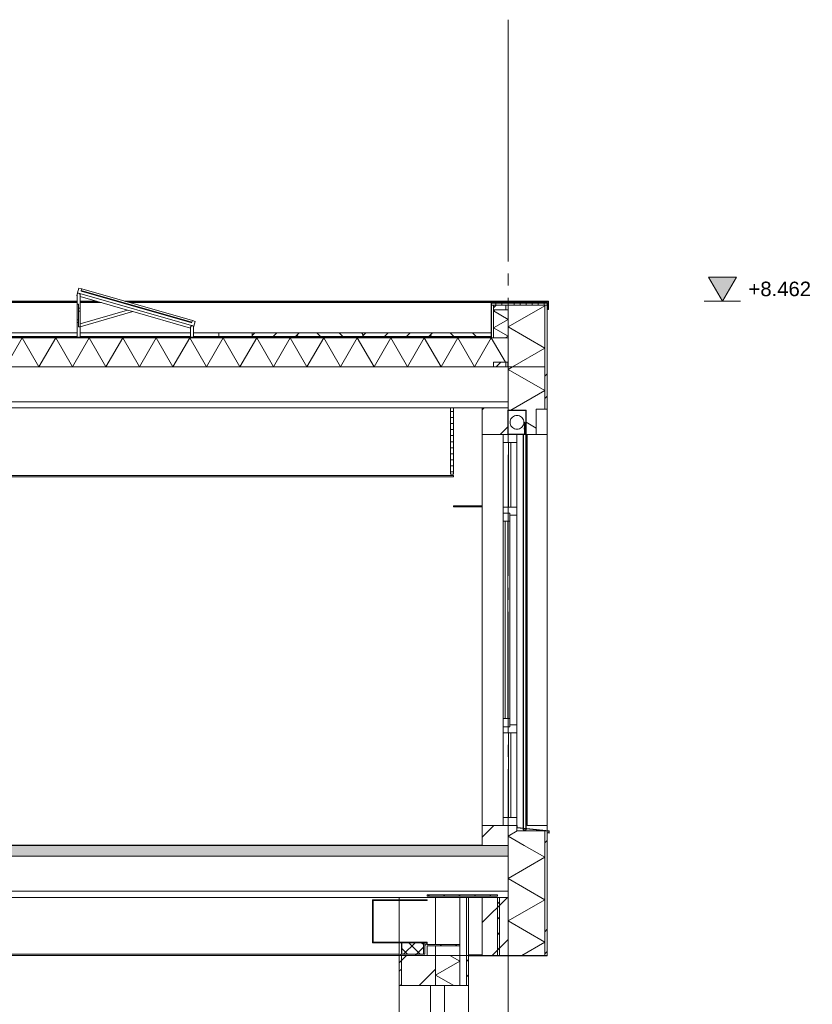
# Model space of a CAD drawing. Header units: millimetres. Extents: x 10 to 831, y -9 to 584.
# Tile 38 of 40: x 555 to 621, y 177 to 258. Entities that reach past the tile are written whole.
import ezdxf
from ezdxf.xclip import XClip

# ---------------------------------------------------------------- set-up
doc = ezdxf.new("R2010")
doc.units = ezdxf.units.MM
doc.header["$MEASUREMENT"] = 0
doc.header["$XCLIPFRAME"] = 0
doc.linetypes.add('B0204', pattern=[13, 10, -1, 1, -1])
for name, color, linetype in [('21 Buitenwanden', 7, 'Continuous'), ('21 Buitenwanden Doorsnede-arcering', 7, 'Continuous'), ('21 Buitenwanden Laagscheidingslijnen', 7, 'Continuous'), ('23 Vloeren', 7, 'Continuous'), ('23 Vloeren Doorsnede-arcering', 7, 'Continuous'), ('23 Vloeren Laagscheidingslijnen', 7, 'Continuous'), ('27 Daken', 7, 'Continuous'), ('27 Daken Doorsnede-arcering', 7, 'Continuous'), ('27 Daken Laagscheidingslijnen', 7, 'Continuous'), ('43 Vloerafwerking', 7, 'Continuous'), ('45 Plafondafwerking', 7, 'Continuous'), ('45 Plafondafwerking Doorsnede-arcering', 7, 'Continuous'), ('45 Plafondafwerking Laagscheidingslijnen', 7, 'Continuous'), ('57 Luchtbehandeling', 7, 'Continuous'), ('57 Luchtbehandeling Doorsnede-arcering', 7, 'Continuous'), ('57 Luchtbehandeling Laagscheidingslijnen', 7, 'Continuous'), ('74 Sanitair', 7, 'Continuous'), ('A Stramien', 7, 'Continuous'), ('Maatvoering 1_ 50_100', 7, 'Continuous'), ('Maatvoering 1_ 50_100 2D arcering', 7, 'Continuous')]:
    doc.layers.add(name, color=color, linetype=linetype)
doc.styles.add('GENERATED_STYLE_1', font='txt')
pattern_1 = [(45, (595.6161, 150.2724), (-1.76777, 1.76777), [])]
pattern_2 = [(45, (595.616, 150.2724), (-4.5962, 4.5962), []), (45, (594.697, 151.1916), (-4.5962, 4.5962), [])]
pattern_3 = [(90, (595.61614, 150.27237), (-0.5, 0), [])]
pattern_4 = [(45, (595.6161, 150.2724), (-0.636396, 0.636396), [])]
pattern_5 = [(45, (595.6161, 150.2724), (-1.59099, 1.59099), []), (45, (595.0858, 150.8027), (-1.59099, 1.59099), [])]

# ---------------------------------------------------------------- blocks, each defined once
blk = doc.blocks.new('*X26')
at = {"layer": '21 Buitenwanden Doorsnede-arcering', "color": 7, "linetype": 'Continuous', "lineweight": 0}
for p, q in [((591.616, 180.295), (589.616, 179.14)), ((591.616, 180.295), (590.789, 180.772)), ((591.119, 178.272), (589.616, 179.14))]:
    blk.add_line(p, q, dxfattribs=at)
blk = doc.blocks.new('*X30')
at = {"layer": '21 Buitenwanden Doorsnede-arcering', "color": 7, "linetype": 'Continuous', "lineweight": 0}
for p, q in [((595.995, 229.472), (595.616, 229.254)), ((598.656, 227.499), (595.616, 229.254)), ((598.656, 227.499), (595.839, 225.872)), ((597.956, 224.393), (597.106, 224.883))]:
    blk.add_line(p, q, dxfattribs=at)
blk = doc.blocks.new('*X31')
at = {"layer": '21 Buitenwanden Doorsnede-arcering', "color": 7, "linetype": 'Continuous', "lineweight": 0}
for p in [(596.358, 191.069), (596.947, 189.872)]:
    blk.add_line(p, (595.616, 190.641), dxfattribs=at)
blk = doc.blocks.new('*X33')
at = {"layer": '21 Buitenwanden Doorsnede-arcering', "color": 7, "linetype": 'Continuous', "lineweight": 0}
for p, q in [((598.656, 188.886), (596.947, 189.872)), ((598.656, 188.886), (595.616, 187.13)), ((598.656, 185.375), (595.616, 187.13)), ((598.656, 185.375), (595.616, 183.62)), ((598.656, 181.865), (595.616, 183.62)), ((598.656, 181.865), (596.764, 180.772))]:
    blk.add_line(p, q, dxfattribs=at)
blk = doc.blocks.new('*X37')
at = {"layer": '27 Daken Doorsnede-arcering', "linetype": 'Continuous', "lineweight": 0, "true_color": 0x000000}
for points in [[(594.222, 234.776), (594.222, 234.766), (594.222, 234.272), (594.232, 234.272), (594.232, 234.766), (595.614, 234.766), (595.614, 234.776)], [(597.114, 234.776), (595.614, 234.776), (595.614, 234.766), (597.114, 234.766)], [(598.614, 234.776), (597.114, 234.776), (597.114, 234.766), (598.614, 234.766)], [(598.864, 234.776), (598.614, 234.776), (598.614, 234.766), (598.864, 234.766)], [(594.222, 231.922), (594.232, 231.922), (594.232, 232.772), (594.222, 232.772)]]:
    blk.add_hatch(color=18, dxfattribs=at).paths.add_polyline_path(points)
blk = doc.blocks.new('*X38')
at = {"layer": '27 Daken Doorsnede-arcering', "color": 7, "linetype": 'Continuous', "lineweight": 0}
for p, q in [((598.656, 234.519), (595.616, 232.764)), ((598.656, 234.519), (598.581, 234.563)), ((598.656, 231.009), (595.616, 232.764)), ((598.656, 231.009), (595.995, 229.472))]:
    blk.add_line(p, q, dxfattribs=at)
blk = doc.blocks.new('*X39')
at = {"layer": '27 Daken Doorsnede-arcering', "color": 7, "linetype": 'Continuous', "lineweight": 0}
for p, q in [((594.588, 234.186), (594.416, 234.087)), ((595.616, 233.394), (594.416, 234.087)), ((595.616, 233.394), (594.416, 232.702)), ((595.616, 232.009), (594.416, 232.702)), ((595.616, 232.009), (595.38, 231.872))]:
    blk.add_line(p, q, dxfattribs=at)
blk = doc.blocks.new('*X52')
at = {"layer": '27 Daken Doorsnede-arcering', "linetype": 'Continuous', "lineweight": 0, "true_color": 0x000000}
for points in [[(558.12, 231.922), (556.62, 231.922), (556.62, 231.872), (558.12, 231.872)], [(561.12, 231.922), (559.62, 231.922), (559.62, 231.872), (561.12, 231.872)], [(564.12, 231.922), (562.62, 231.922), (562.62, 231.872), (564.12, 231.872)], [(567.12, 231.922), (565.62, 231.922), (565.62, 231.872), (567.12, 231.872)], [(570.12, 231.922), (568.62, 231.922), (568.62, 231.872), (570.12, 231.872)], [(573.12, 231.922), (571.62, 231.922), (571.62, 231.872), (573.12, 231.872)], [(576.12, 231.922), (574.62, 231.922), (574.62, 231.872), (576.12, 231.872)], [(579.12, 231.922), (577.62, 231.922), (577.62, 231.872), (579.12, 231.872)], [(582.12, 231.922), (580.62, 231.922), (580.62, 231.872), (582.12, 231.872)], [(585.12, 231.922), (583.62, 231.922), (583.62, 231.872), (585.12, 231.872)], [(588.12, 231.922), (586.62, 231.922), (586.62, 231.872), (588.12, 231.872)], [(591.12, 231.922), (589.62, 231.922), (589.62, 231.872), (591.12, 231.872)], [(594.12, 231.922), (592.62, 231.922), (592.62, 231.872), (594.12, 231.872)]]:
    blk.add_hatch(color=18, dxfattribs=at).paths.add_polyline_path(points)
blk = doc.blocks.new('*X57')
at = {"layer": '27 Daken Doorsnede-arcering', "color": 7, "linetype": 'Continuous', "lineweight": 0}
for p, q in [((554.047, 229.472), (555.433, 231.872)), ((556.818, 229.472), (555.433, 231.872)), ((556.818, 229.472), (558.204, 231.872)), ((559.589, 229.472), (558.204, 231.872)), ((559.589, 229.472), (560.975, 231.872)), ((562.361, 229.472), (560.975, 231.872)), ((562.361, 229.472), (563.746, 231.872)), ((565.132, 229.472), (563.746, 231.872)), ((565.132, 229.472), (566.518, 231.872)), ((567.903, 229.472), (566.518, 231.872)), ((567.903, 229.472), (569.289, 231.872)), ((570.675, 229.472), (569.289, 231.872)), ((570.675, 229.472), (572.06, 231.872)), ((573.446, 229.472), (572.06, 231.872)), ((573.446, 229.472), (574.832, 231.872)), ((576.217, 229.472), (574.832, 231.872)), ((576.217, 229.472), (577.603, 231.872)), ((578.988, 229.472), (577.603, 231.872)), ((578.988, 229.472), (580.374, 231.872)), ((581.76, 229.472), (580.374, 231.872)), ((581.76, 229.472), (583.145, 231.872)), ((584.531, 229.472), (583.145, 231.872)), ((584.531, 229.472), (585.917, 231.872)), ((587.302, 229.472), (585.917, 231.872)), ((587.302, 229.472), (588.688, 231.872)), ((590.074, 229.472), (588.688, 231.872)), ((590.074, 229.472), (591.459, 231.872)), ((592.845, 229.472), (591.459, 231.872)), ((592.845, 229.472), (594.231, 231.872)), ((595.397, 229.852), (594.231, 231.872)), ((595.616, 229.472), (595.611, 229.482))]:
    blk.add_line(p, q, dxfattribs=at)
blk = doc.blocks.new('Drawing_3_1', base_point=(595.616, 150.272))
at = {"layer": '21 Buitenwanden Doorsnede-arcering', "linetype": 'Continuous', "lineweight": 0, "true_color": 0x000000}
h = blk.add_hatch(dxfattribs=at)
h.set_pattern_fill('145_Baksteen_0001', color=18, style=0, pattern_type=2)
h.set_pattern_definition(pattern_2)
h.paths.add_polyline_path([(598.656, 225.972), (598.856, 225.972), (598.856, 229.472), (598.656, 229.472)])
h = blk.add_hatch(dxfattribs=at)
h.set_pattern_fill('130_Kalkzandsteen_0001', color=18, style=0, pattern_type=2)
h.set_pattern_definition(pattern_1)
h.paths.add_polyline_path([(593.476, 223.872), (595.606, 223.872), (595.606, 225.872), (595.616, 225.872), (595.616, 226.072), (593.476, 226.072)])
h = blk.add_hatch(dxfattribs=at)
h.set_pattern_fill('130_Kalkzandsteen_0001', color=18, style=0, pattern_type=2)
h.set_pattern_definition(pattern_1)
h.paths.add_polyline_path([(593.476, 189.872), (595.616, 189.872), (595.616, 191.522), (593.476, 191.522)])
h = blk.add_hatch(dxfattribs=at)
h.set_pattern_fill('145_Baksteen_0001', color=18, style=0, pattern_type=2)
h.set_pattern_definition(pattern_2)
h.paths.add_polyline_path([(598.656, 189.872), (598.856, 189.872), (598.856, 191.069), (598.656, 191.069)])
h = blk.add_hatch(dxfattribs=at)
h.set_pattern_fill('145_Baksteen_0001', color=18, style=0, pattern_type=2)
h.set_pattern_definition(pattern_2)
h.paths.add_polyline_path([(598.656, 180.772), (598.856, 180.772), (598.856, 189.872), (598.656, 189.872)])
h = blk.add_hatch(dxfattribs=at)
h.set_pattern_fill('130_Kalkzandsteen_0001', color=18, style=0, pattern_type=2)
h.set_pattern_definition(pattern_1)
h.paths.add_polyline_path([(595.616, 185.572), (593.476, 185.572), (593.476, 180.772), (595.616, 180.772)])
h = blk.add_hatch(dxfattribs=at)
h.set_pattern_fill('130_Kalkzandsteen_0001', color=18, style=0, pattern_type=2)
h.set_pattern_definition(pattern_1)
h.paths.add_polyline_path([(586.616, 178.272), (589.616, 178.272), (589.616, 180.772), (586.616, 180.772)])
h = blk.add_hatch(dxfattribs=at)
h.set_pattern_fill('310_Naaldhout__01__0001', color=18, style=0, pattern_type=2)
h.set_pattern_definition([(315, (595.6161, 150.2724), (0.636396, 0.636396), [])])
h.paths.add_polyline_path([(592.176, 178.272), (592.356, 178.272), (592.356, 180.772), (592.176, 180.772)])
at = {"layer": '23 Vloeren Doorsnede-arcering', "linetype": 'Continuous', "lineweight": 0, "true_color": 0x000000}
h = blk.add_hatch(dxfattribs=at)
h.set_pattern_fill('215_Gewapend_beton___i_h_C6', color=18, style=0, pattern_type=2)
h.set_pattern_definition([(0, (595.616, 150.2724), (0, 6.23538), [0.6, -3]), (0, (597.416, 153.39), (0, 6.23538), [0.6, -3]), (60, (595.616, 150.2724), (-5.4, 3.1177), [0.6, -3]), (60, (599.216, 150.2724), (-5.4, 3.1177), [0.6, -3]), (120, (596.216, 150.2724), (5.4, 3.1177), [0.6, -3]), (120, (599.816, 150.2724), (5.4, 3.1177), [0.6, -3]), (0, (595.6161, 150.8724), (0, 1.2), [0, -1.2, 0, -1.8]), (45, (596.2161, 150.8724), (-0.848528, 0.848528), [0, -0.9, 0, -1.5])])
h.paths.add_polyline_path([(595.616, 189.872), (452.623, 189.872), (452.623, 188.972), (595.616, 188.972)])
at = {"layer": '27 Daken Doorsnede-arcering', "linetype": 'Continuous', "lineweight": 0, "true_color": 0x000000}
h = blk.add_hatch(dxfattribs=at)
h.set_pattern_fill('325_Houtachtig_plaatmate_E0', color=18, style=0, pattern_type=2)
h.set_pattern_definition(pattern_3)
h.paths.add_polyline_path([(594.236, 234.566), (594.416, 234.566), (595.437, 234.567), (595.617, 234.567), (598.656, 234.563), (598.849, 234.563), (598.849, 234.738), (598.396, 234.738), (594.236, 234.743)])
h = blk.add_hatch(dxfattribs=at)
h.set_pattern_fill('505_Aluminium_0001', color=18, style=0, pattern_type=2)
h.set_pattern_definition([(135, (595.6161, 150.2724), (1.76777, 1.76777), []), (135, (595.2626, 149.9188), (1.76777, 1.76777), []), (135, (594.909, 149.5653), (1.76777, 1.76777), [])])
h.paths.add_polyline_path([(598.396, 234.758), (598.396, 234.743), (598.849, 234.738), (598.937, 234.738), (598.937, 234.217), (598.877, 234.217), (598.877, 234.195), (598.957, 234.195), (598.957, 234.895), (598.847, 234.895), (598.847, 234.875), (598.937, 234.875), (598.937, 234.758)])
h = blk.add_hatch(dxfattribs=at)
h.set_pattern_fill('325_Houtachtig_plaatmate_E0', color=18, style=0, pattern_type=2)
h.set_pattern_definition(pattern_3)
h.paths.add_polyline_path([(594.416, 234.566), (594.236, 234.566), (594.236, 231.872), (594.416, 231.872), (594.416, 234.186), (594.416, 234.563)])
h = blk.add_hatch(dxfattribs=at)
h.set_pattern_fill('310_Naaldhout__01__0001', color=18, style=0, pattern_type=2)
h.set_pattern_definition(pattern_4)
h.paths.add_polyline_path([(594.418, 234.186), (595.437, 234.186), (595.437, 234.567), (594.418, 234.566)])
h = blk.add_hatch(dxfattribs=at)
h.set_pattern_fill('325_Houtachtig_plaatmate_E0', color=18, style=0, pattern_type=2)
h.set_pattern_definition(pattern_3)
h.paths.add_polyline_path([(595.617, 234.567), (595.437, 234.567), (595.437, 234.186), (595.616, 234.186), (595.616, 234.563)])
h = blk.add_hatch(dxfattribs=at)
h.set_pattern_fill('145_Baksteen_0001', color=18, style=0, pattern_type=2)
h.set_pattern_definition(pattern_2)
h.paths.add_polyline_path([(598.849, 234.563), (598.656, 234.563), (598.656, 229.472), (598.856, 229.472), (598.856, 234.563)])
h = blk.add_hatch(dxfattribs=at)
h.set_pattern_fill('805_Grond_0001', color=18, style=0, pattern_type=2)
h.set_pattern_definition([(45, (595.616, 150.2724), (-2.75772, 2.75772), []), (45, (594.697, 151.192), (-5.5154, 5.5154), []), (45, (593.778, 152.111), (-5.5154, 5.5154), []), (135, (592.8584, 153.0301), (0.919239, 0.919239), [3.9, -3.9])])
h.paths.add_polyline_path([(594.222, 231.972), (594.222, 232.272), (574.457, 232.272), (574.457, 231.972)])
h = blk.add_hatch(dxfattribs=at)
h.set_pattern_fill('310_Naaldhout__01__0001', color=18, style=0, pattern_type=2)
h.set_pattern_definition(pattern_4)
h.paths.add_polyline_path([(594.416, 229.852), (594.416, 229.472), (595.431, 229.472), (595.431, 229.852)])
h = blk.add_hatch(dxfattribs=at)
h.set_pattern_fill('325_Houtachtig_plaatmate_E0', color=18, style=0, pattern_type=2)
h.set_pattern_definition(pattern_3)
h.paths.add_polyline_path([(595.431, 229.852), (595.431, 229.472), (595.611, 229.472), (595.611, 229.852)])
at = {"layer": '45 Plafondafwerking Doorsnede-arcering', "linetype": 'Continuous', "lineweight": 0, "true_color": 0x000000}
h = blk.add_hatch(dxfattribs=at)
h.set_pattern_fill('325_Houtachtig_plaatmate_E0', color=18, style=0, pattern_type=2)
h.set_pattern_definition([(0, (595.61614, 150.27237), (0, 0.5), [])])
h.paths.add_polyline_path([(591.116, 220.572), (591.116, 226.072), (590.866, 226.072), (590.866, 220.572)])
at = {"layer": '57 Luchtbehandeling Doorsnede-arcering', "linetype": 'Continuous', "lineweight": 0, "true_color": 0x000000}
h = blk.add_hatch(dxfattribs=at)
h.set_pattern_fill('310_Naaldhout__01__0001', color=18, style=0, pattern_type=2)
h.set_pattern_definition(pattern_4)
h.paths.add_polyline_path([(594.736, 185.672), (594.736, 185.772), (588.916, 185.772), (588.916, 185.672)])
h = blk.add_hatch(dxfattribs=at)
h.set_pattern_fill('515_Staal_0001', color=18, style=0, pattern_type=2)
h.set_pattern_definition(pattern_5)
h.paths.add_polyline_path([(584.416, 181.872), (584.466, 181.872), (584.466, 185.372), (584.416, 185.372)])
h = blk.add_hatch(dxfattribs=at)
h.set_pattern_fill('515_Staal_0001', color=18, style=0, pattern_type=2)
h.set_pattern_definition(pattern_5)
h.paths.add_polyline_path([(584.466, 185.322), (588.916, 185.322), (588.916, 185.372), (584.466, 185.372)])
h = blk.add_hatch(dxfattribs=at)
h.set_pattern_fill('310_Naaldhout__01__0001', color=18, style=0, pattern_type=2)
h.set_pattern_definition(pattern_4)
h.paths.add_polyline_path([(594.736, 185.572), (594.736, 180.772), (594.916, 180.772), (594.916, 185.572)])
h = blk.add_hatch(dxfattribs=at)
h.set_pattern_fill('515_Staal_0001', color=18, style=0, pattern_type=2)
h.set_pattern_definition(pattern_5)
h.paths.add_polyline_path([(584.416, 181.872), (584.416, 181.822), (588.916, 181.822), (588.916, 181.872)])
h = blk.add_hatch(dxfattribs=at)
h.set_pattern_fill('310_Naaldhout__01__0001', color=18, style=0, pattern_type=2)
h.set_pattern_definition(pattern_4)
h.paths.add_polyline_path([(586.616, 178.272), (586.796, 178.272), (586.796, 181.822), (586.616, 181.822)])
h = blk.add_hatch(dxfattribs=at)
h.set_pattern_fill('415_Isolatie_ruit_0001', color=18, style=0, pattern_type=2)
h.set_pattern_definition([(45, (595.61614, 150.2724), (-0.53033, 0.53033), []), (135, (595.61614, 150.2724), (0.53033, 0.53033), [])])
h.paths.add_polyline_path([(588.613, 180.872), (588.613, 181.822), (586.833, 181.822), (586.833, 180.872)])
h = blk.add_hatch(dxfattribs=at)
h.set_pattern_fill('310_Naaldhout__01__0001', color=18, style=0, pattern_type=2)
h.set_pattern_definition(pattern_4)
h.paths.add_polyline_path([(588.793, 180.772), (588.916, 180.772), (588.916, 181.822), (588.736, 181.822), (588.736, 180.872), (588.793, 180.872)])
h = blk.add_hatch(dxfattribs=at)
h.set_pattern_fill('310_Naaldhout__01__0001', color=18, style=0, pattern_type=2)
h.set_pattern_definition(pattern_4)
h.paths.add_polyline_path([(591.616, 181.572), (591.616, 181.672), (588.916, 181.672), (588.916, 181.572)])
h = blk.add_hatch(dxfattribs=at)
h.set_pattern_fill('310_Naaldhout__01__0001', color=18, style=0, pattern_type=2)
h.set_pattern_definition(pattern_4)
h.paths.add_polyline_path([(588.793, 180.772), (588.793, 180.872), (586.796, 180.872), (586.796, 180.772)])
at = {"layer": 'Maatvoering 1_ 50_100 2D arcering', "linetype": 'Continuous', "lineweight": 0, "true_color": 0x000000}
blk.add_hatch(color=18, dxfattribs=at).paths.add_polyline_path([(613.345, 234.895), (614.505, 236.895), (612.185, 236.895)])
at = {"layer": '21 Buitenwanden', "color": 2, "linetype": 'Continuous', "lineweight": 0}
for p, q in [((598.856, 229.472), (598.856, 225.972)), ((598.856, 225.972), (598.656, 225.972)), ((593.476, 217.972), (593.476, 223.872)), ((597.196, 223.872), (597.196, 191.522)), ((598.856, 223.872), (598.856, 191.522)), ((593.476, 191.522), (593.476, 217.872)), ((597.196, 191.522), (598.856, 191.522)), ((598.856, 191.522), (598.856, 191.088)), ((598.856, 191.069), (598.656, 191.069)), ((598.856, 191.069), (598.856, 189.872)), ((598.856, 189.872), (598.856, 180.772)), ((592.356, 180.772), (592.176, 180.772)), ((592.356, 180.722), (592.356, 178.272)), ((586.616, 150.292), (586.616, 178.272)), ((592.356, 178.272), (592.176, 178.272)), ((592.356, 178.272), (592.356, 150.272))]:
    blk.add_line(p, q, dxfattribs=at)
at = {"layer": '21 Buitenwanden', "color": 3, "linetype": 'Continuous', "lineweight": 0}
for p, q in [((593.476, 226.072), (593.476, 223.872)), ((595.606, 225.872), (595.606, 223.872)), ((595.616, 225.872), (595.606, 225.872)), ((593.476, 191.522), (593.476, 189.892)), ((593.476, 185.572), (593.476, 180.822)), ((586.796, 180.772), (586.616, 180.772)), ((589.616, 180.772), (588.916, 180.772))]:
    blk.add_line(p, q, dxfattribs=at)
at = {"layer": '21 Buitenwanden', "color": 1, "linetype": 'Continuous', "lineweight": 0}
for p, q in [((597.106, 225.872), (595.616, 225.872)), ((595.636, 225.842), (595.636, 223.902)), ((597.076, 225.842), (595.636, 225.842)), ((597.076, 225.842), (597.076, 223.872)), ((597.106, 225.872), (597.106, 223.872)), ((597.956, 225.972), (597.956, 223.872)), ((598.656, 225.972), (597.956, 225.972)), ((598.856, 225.972), (598.856, 223.872)), ((596.956, 224.872), (597.006, 224.872)), ((595.216, 223.872), (595.216, 223.202)), ((596.886, 223.902), (595.636, 223.902)), ((596.356, 223.872), (596.356, 223.202)), ((596.856, 191.293), (596.856, 223.872)), ((596.886, 223.902), (596.886, 223.872)), ((596.956, 223.872), (596.886, 223.872)), ((596.886, 191.29), (596.886, 223.872)), ((597.006, 223.872), (596.956, 223.872)), ((597.076, 223.872), (597.006, 223.872)), ((597.076, 191.271), (597.076, 223.872)), ((597.106, 223.872), (597.076, 223.872)), ((597.956, 223.872), (597.106, 223.872)), ((597.106, 191.267), (597.106, 223.872)), ((598.856, 223.872), (597.956, 223.872)), ((595.216, 217.857), (595.216, 223.202)), ((596.356, 223.202), (595.216, 223.202)), ((595.656, 223.202), (595.656, 217.857)), ((595.856, 217.857), (595.856, 223.202)), ((596.356, 217.857), (596.356, 223.202)), ((596.356, 217.857), (595.216, 217.857)), ((596.356, 217.857), (596.356, 217.187)), ((595.756, 217.357), (595.216, 217.357)), ((596.356, 217.187), (595.756, 217.187)), ((596.356, 199.857), (596.356, 217.187)), ((595.216, 210.045), (595.216, 216.687)), ((595.756, 216.687), (595.216, 216.687)), ((595.386, 216.687), (595.386, 200.357)), ((595.586, 200.357), (595.586, 216.687)), ((595.756, 209.734), (595.756, 216.687)), ((595.216, 210.045), (595.216, 209.098)), ((595.756, 209.734), (595.756, 209.212)), ((595.216, 207.947), (595.216, 209.098)), ((595.756, 207.833), (595.756, 209.212)), ((595.216, 207), (595.216, 207.947)), ((595.756, 207.311), (595.756, 207.833)), ((595.216, 205.777), (595.216, 207)), ((595.756, 205.448), (595.756, 207.311)), ((595.216, 201.99), (595.216, 205.777)), ((595.756, 204.68), (595.756, 205.448)), ((595.756, 204.2), (595.756, 204.68)), ((595.756, 203.432), (595.756, 204.2)), ((595.756, 202.952), (595.756, 203.432)), ((595.756, 202.184), (595.756, 202.952)), ((595.756, 200.357), (595.756, 202.184)), ((595.216, 200.357), (595.216, 201.99)), ((595.756, 200.357), (595.216, 200.357)), ((595.756, 199.687), (595.216, 199.687)), ((596.356, 199.857), (595.756, 199.857)), ((596.356, 199.857), (596.356, 199.187)), ((595.216, 192.192), (595.216, 199.187)), ((596.356, 199.187), (595.216, 199.187)), ((595.656, 199.187), (595.656, 192.192)), ((595.856, 192.192), (595.856, 199.187)), ((596.356, 192.192), (596.356, 199.187)), ((595.216, 192.192), (595.216, 191.522)), ((596.356, 192.192), (595.216, 192.192)), ((596.356, 192.192), (596.356, 191.522)), ((596.376, 191.522), (596.376, 191.342)), ((596.356, 191.326), (598.986, 191.056)), ((598.656, 191.069), (596.356, 191.069)), ((596.376, 191.342), (599.006, 191.072)), ((596.856, 191.168), (596.856, 191.274)), ((596.886, 191.168), (596.856, 191.168)), ((596.886, 191.168), (596.886, 191.271)), ((597.076, 191.168), (596.886, 191.168)), ((597.076, 191.168), (597.076, 191.252)), ((597.106, 191.168), (597.076, 191.168)), ((597.106, 191.168), (597.106, 191.249)), ((598.861, 190.932), (598.856, 190.913)), ((598.856, 190.913), (599.006, 190.872)), ((598.861, 190.932), (598.986, 190.898)), ((598.986, 191.056), (598.986, 190.898)), ((599.006, 191.072), (599.006, 190.872)), ((586.616, 185.372), (586.616, 185.572)), ((586.616, 181.872), (586.616, 185.322)), ((589.616, 181.672), (589.616, 185.572)), ((591.616, 181.672), (591.616, 185.572)), ((592.176, 180.772), (592.176, 185.572)), ((592.356, 185.572), (592.356, 180.822)), ((589.616, 180.772), (589.616, 181.572)), ((591.616, 180.772), (591.616, 181.572)), ((591.616, 180.772), (589.616, 180.772))]:
    blk.add_line(p, q, dxfattribs=at)
at = {"layer": '21 Buitenwanden', "color": 9, "linetype": 'Continuous', "lineweight": 0}
for p, q in [((592.176, 180.772), (591.616, 180.772)), ((592.176, 178.272), (591.616, 178.272))]:
    blk.add_line(p, q, dxfattribs=at)
at = {"layer": '21 Buitenwanden', "color": 1, "linetype": 'Continuous', "lineweight": 0, "flags": 128}
blk.add_lwpolyline([(595.784, 224.872), (595.792, 224.773), (595.818, 224.677), (595.86, 224.586), (595.918, 224.504), (595.988, 224.434), (596.07, 224.377), (596.16, 224.334), (596.257, 224.309), (596.356, 224.3), (596.456, 224.309), (596.552, 224.334), (596.642, 224.377), (596.724, 224.434), (596.795, 224.504), (596.852, 224.586), (596.894, 224.677), (596.92, 224.773), (596.929, 224.872), (596.92, 224.972), (596.894, 225.068), (596.852, 225.159), (596.795, 225.24), (596.724, 225.311), (596.642, 225.368), (596.552, 225.41), (596.456, 225.436), (596.356, 225.445), (596.257, 225.436), (596.16, 225.41), (596.07, 225.368), (595.988, 225.311), (595.918, 225.24), (595.86, 225.159), (595.818, 225.068), (595.792, 224.972)], close=True, dxfattribs=at)
for points in [[(596.956, 224.872), (596.973, 224.706), (596.973, 224.539), (596.956, 224.372), (596.973, 224.206), (596.973, 224.039), (596.956, 223.872)], [(597.006, 224.872), (597.023, 224.706), (597.023, 224.539), (597.006, 224.372), (597.023, 224.206), (597.023, 224.039), (597.006, 223.872)], [(596.886, 223.872), (596.356, 223.872), (595.606, 223.872)], [(595.216, 217.857), (595.216, 217.357), (595.216, 216.687)], [(595.756, 217.357), (595.756, 217.187), (595.756, 216.687)], [(595.216, 200.357), (595.216, 199.687), (595.216, 199.187)], [(595.756, 200.357), (595.756, 199.857), (595.756, 199.687)], [(596.376, 191.522), (596.356, 191.522), (595.616, 191.522)], [(596.356, 191.522), (596.356, 191.326), (596.356, 191.069)], [(589.216, 178.272), (589.216, 177.602), (589.216, 150.942), (589.216, 150.272)], [(591.616, 178.272), (590.356, 178.272), (589.616, 178.272)], [(590.356, 178.272), (590.356, 177.602), (590.356, 150.942), (590.356, 150.272)]]:
    blk.add_lwpolyline(points, dxfattribs=at)
at = {"layer": '21 Buitenwanden', "color": 3, "linetype": 'Continuous', "lineweight": 0, "flags": 128}
for points in [[(595.606, 223.872), (595.216, 223.872), (593.476, 223.872)], [(595.616, 191.522), (595.216, 191.522), (593.476, 191.522)], [(589.616, 178.272), (589.216, 178.272), (586.796, 178.272)]]:
    blk.add_lwpolyline(points, dxfattribs=at)
at = {"layer": '21 Buitenwanden', "color": 9, "linetype": 'Continuous', "lineweight": 0, "flags": 128}
blk.add_lwpolyline([(592.356, 185.572), (592.176, 185.572), (591.616, 185.572), (589.616, 185.572), (586.616, 185.572)], dxfattribs=at)
at = {"layer": '21 Buitenwanden Laagscheidingslijnen', "color": 1, "linetype": 'Continuous', "lineweight": 0}
for p, q in [((598.656, 229.472), (595.616, 229.472)), ((598.656, 229.472), (598.656, 225.972)), ((598.656, 191.069), (598.656, 189.872)), ((598.656, 189.872), (598.656, 180.772)), ((591.616, 180.772), (591.616, 178.272))]:
    blk.add_line(p, q, dxfattribs=at)
at = {"layer": '21 Buitenwanden Laagscheidingslijnen', "color": 3, "linetype": 'Continuous', "lineweight": 0}
for p, q in [((595.616, 191.522), (595.616, 189.872)), ((593.476, 189.892), (593.476, 189.872)), ((595.616, 189.872), (593.476, 189.872)), ((586.616, 180.772), (586.616, 178.272)), ((589.616, 180.772), (589.616, 178.272)), ((593.476, 180.822), (593.476, 180.772)), ((586.796, 178.272), (586.616, 178.272))]:
    blk.add_line(p, q, dxfattribs=at)
at = {"layer": '21 Buitenwanden Laagscheidingslijnen', "color": 2, "linetype": 'Continuous', "lineweight": 0}
for p, q in [((592.176, 180.772), (592.176, 178.272)), ((592.356, 180.772), (592.356, 180.722))]:
    blk.add_line(p, q, dxfattribs=at)
at = {"layer": '21 Buitenwanden Laagscheidingslijnen', "color": 3, "linetype": 'Continuous', "lineweight": 0, "flags": 128}
for points in [[(595.616, 229.472), (595.616, 226.572), (595.616, 226.072), (595.616, 225.872)], [(595.616, 189.872), (595.616, 188.972), (595.616, 186.072), (595.616, 185.572), (595.616, 180.772)], [(595.616, 185.572), (594.916, 185.572), (594.736, 185.572), (593.476, 185.572)], [(588.916, 180.772), (588.793, 180.772), (586.796, 180.772)], [(595.616, 180.772), (594.916, 180.772), (594.736, 180.772), (593.476, 180.772)]]:
    blk.add_lwpolyline(points, dxfattribs=at)
at = {"layer": '23 Vloeren', "color": 2, "linetype": 'Continuous', "lineweight": 0}
for p, q in [((586.616, 185.572), (513.883, 185.572)), ((593.476, 185.572), (592.356, 185.572))]:
    blk.add_line(p, q, dxfattribs=at)
at = {"layer": '23 Vloeren Laagscheidingslijnen', "color": 2, "linetype": 'Continuous', "lineweight": 0}
for p, q in [((595.616, 188.972), (452.623, 188.972)), ((595.616, 186.072), (452.623, 186.072))]:
    blk.add_line(p, q, dxfattribs=at)
at = {"layer": '23 Vloeren Laagscheidingslijnen', "color": 2, "linetype": 'Continuous', "lineweight": 0, "flags": 128}
blk.add_lwpolyline([(593.476, 189.872), (529.416, 189.872), (523.616, 189.872), (523.491, 189.872), (522.741, 189.872), (522.616, 189.872)], dxfattribs=at)
at = {"layer": '27 Daken', "color": 2, "linetype": 'Continuous', "lineweight": 0}
for p, q in [((544.651, 234.895), (559.978, 234.895)), ((544.719, 234.875), (559.978, 234.875)), ((545.065, 234.776), (559.978, 234.776)), ((560.218, 234.895), (561.573, 234.895)), ((560.218, 234.875), (561.641, 234.875)), ((560.218, 234.776), (561.987, 234.776)), ((563.895, 234.895), (598.847, 234.895)), ((563.963, 234.875), (598.847, 234.875)), ((564.309, 234.776), (594.222, 234.776)), ((594.232, 234.758), (598.396, 234.758)), ((594.232, 234.743), (594.236, 234.743)), ((594.416, 234.217), (594.418, 234.217)), ((594.416, 234.195), (594.418, 234.195)), ((598.856, 234.217), (598.877, 234.217)), ((598.856, 234.195), (598.877, 234.195)), ((574.457, 232.272), (574.457, 231.972)), ((594.222, 232.272), (574.457, 232.272)), ((594.222, 231.972), (574.457, 231.972))]:
    blk.add_line(p, q, dxfattribs=at)
at = {"layer": '27 Daken', "color": 9, "linetype": 'Continuous', "lineweight": 0}
for p, q in [((598.864, 234.776), (594.222, 234.776)), ((594.232, 234.766), (594.232, 231.922)), ((598.864, 234.766), (594.232, 234.766)), ((598.396, 234.743), (594.236, 234.743)), ((598.396, 234.758), (598.396, 234.743)), ((598.937, 234.758), (598.396, 234.758)), ((598.847, 234.895), (598.847, 234.875)), ((598.957, 234.895), (598.847, 234.895)), ((598.937, 234.875), (598.847, 234.875)), ((598.849, 234.738), (598.849, 234.563)), ((598.937, 234.738), (598.849, 234.738)), ((598.864, 234.776), (598.864, 234.766)), ((598.937, 234.875), (598.937, 234.758)), ((598.937, 234.738), (598.937, 234.217)), ((598.957, 234.895), (598.957, 234.195)), ((594.416, 234.563), (594.416, 234.186)), ((594.418, 234.563), (594.416, 234.563)), ((594.418, 234.563), (594.418, 234.186)), ((598.849, 234.563), (598.856, 229.472)), ((598.877, 234.217), (598.877, 234.195)), ((598.937, 234.217), (598.877, 234.217)), ((598.957, 234.195), (598.877, 234.195)), ((550.356, 232.272), (559.978, 232.272)), ((560.218, 232.272), (569.36, 232.272)), ((569.6, 232.272), (571.707, 232.272)), ((571.707, 232.272), (574.457, 232.272)), ((571.707, 231.972), (571.707, 232.272)), ((550.356, 231.972), (559.978, 231.972)), ((560.218, 231.972), (569.36, 231.972)), ((569.6, 231.972), (571.707, 231.972)), ((571.707, 231.972), (574.457, 231.972)), ((594.222, 231.972), (594.222, 231.922)), ((595.616, 229.852), (595.616, 229.472))]:
    blk.add_line(p, q, dxfattribs=at)
at = {"layer": '27 Daken', "color": 1, "linetype": 'Continuous', "lineweight": 0}
for p, q in [((594.222, 231.922), (414.966, 231.922)), ((594.236, 231.922), (594.232, 231.922))]:
    blk.add_line(p, q, dxfattribs=at)
at = {"layer": '27 Daken', "color": 3, "linetype": 'Continuous', "lineweight": 0}
for p, q in [((590.866, 226.072), (483.682, 226.072)), ((593.476, 226.072), (591.116, 226.072))]:
    blk.add_line(p, q, dxfattribs=at)
at = {"layer": '27 Daken', "color": 9, "linetype": 'Continuous', "lineweight": 0, "flags": 128}
for points in [[(594.222, 234.776), (594.222, 234.766), (594.222, 232.272)], [(594.236, 234.743), (594.236, 234.566), (594.236, 231.922)]]:
    blk.add_lwpolyline(points, dxfattribs=at)
at = {"layer": '27 Daken', "color": 1, "linetype": 'Continuous', "lineweight": 0, "flags": 128}
blk.add_lwpolyline([(595.616, 231.872), (595.616, 229.852), (595.616, 229.472)], dxfattribs=at)
at = {"layer": '27 Daken', "color": 9, "linetype": 'Continuous', "lineweight": 0}
blk.add_point((598.849, 234.563), dxfattribs=at)
at = {"layer": '27 Daken Laagscheidingslijnen', "color": 9, "linetype": 'Continuous', "lineweight": 0}
for p, q in [((598.396, 234.743), (598.396, 234.738)), ((598.849, 234.738), (598.396, 234.738)), ((594.416, 234.563), (594.236, 234.566)), ((594.416, 234.566), (594.416, 234.563)), ((594.416, 234.186), (594.416, 231.872)), ((594.418, 234.566), (594.418, 234.563)), ((595.437, 234.186), (594.418, 234.186)), ((595.437, 234.567), (595.437, 234.186)), ((595.616, 234.186), (595.437, 234.186)), ((595.617, 234.567), (595.617, 234.563)), ((598.656, 234.563), (598.656, 229.472)), ((595.431, 229.852), (595.431, 229.472))]:
    blk.add_line(p, q, dxfattribs=at)
at = {"layer": '27 Daken Laagscheidingslijnen', "color": 2, "linetype": 'Continuous', "lineweight": 0}
for p, q in [((594.222, 232.272), (594.222, 231.972)), ((595.616, 226.572), (413.616, 226.572))]:
    blk.add_line(p, q, dxfattribs=at)
at = {"layer": '27 Daken Laagscheidingslijnen', "color": 1, "linetype": 'Continuous', "lineweight": 0}
for p, q in [((594.236, 231.922), (594.236, 231.872)), ((594.416, 229.852), (594.416, 229.472)), ((595.611, 229.852), (595.611, 229.472))]:
    blk.add_line(p, q, dxfattribs=at)
at = {"layer": '27 Daken Laagscheidingslijnen', "color": 3, "linetype": 'Continuous', "lineweight": 0}
for p, q in [((595.611, 229.472), (595.611, 229.472)), ((595.616, 229.472), (595.611, 229.472)), ((591.116, 226.072), (590.866, 226.072)), ((595.616, 226.072), (593.476, 226.072))]:
    blk.add_line(p, q, dxfattribs=at)
at = {"layer": '27 Daken Laagscheidingslijnen', "color": 9, "linetype": 'Continuous', "lineweight": 0, "flags": 128}
for points in [[(595.617, 234.567), (595.437, 234.567), (594.418, 234.566)], [(595.616, 234.563), (595.616, 234.186), (595.616, 231.872), (595.616, 229.852)], [(598.849, 234.563), (598.656, 234.563), (595.617, 234.563)]]:
    blk.add_lwpolyline(points, dxfattribs=at)
at = {"layer": '27 Daken Laagscheidingslijnen', "color": 1, "linetype": 'Continuous', "lineweight": 0, "flags": 128}
for points in [[(595.616, 231.872), (594.236, 231.872), (414.816, 231.872)], [(595.611, 229.852), (595.431, 229.852), (594.416, 229.852)]]:
    blk.add_lwpolyline(points, dxfattribs=at)
at = {"layer": '27 Daken Laagscheidingslijnen', "color": 3, "linetype": 'Continuous', "lineweight": 0, "flags": 128}
blk.add_lwpolyline([(595.616, 229.472), (595.431, 229.472), (594.416, 229.472), (414.816, 229.472), (413.616, 229.472)], dxfattribs=at)
at = {"layer": '43 Vloerafwerking', "color": 2, "linetype": 'Continuous', "lineweight": 0}
blk.add_line((593.476, 189.892), (523.616, 189.892), dxfattribs=at)
at = {"layer": '45 Plafondafwerking', "color": 1, "linetype": 'Continuous', "lineweight": 0}
for p, q in [((590.866, 226.072), (590.866, 220.572)), ((591.116, 226.072), (591.116, 220.572)), ((591.116, 220.572), (590.866, 220.572))]:
    blk.add_line(p, q, dxfattribs=at)
at = {"layer": '45 Plafondafwerking', "color": 2, "linetype": 'Continuous', "lineweight": 0}
for p, q in [((591.116, 220.472), (523.616, 220.472)), ((591.116, 220.372), (523.616, 220.372)), ((591.116, 220.472), (591.116, 220.372)), ((591.116, 217.972), (591.116, 217.872)), ((593.476, 217.972), (591.116, 217.972)), ((593.476, 217.872), (591.116, 217.872)), ((593.476, 217.972), (593.476, 217.872)), ((586.616, 180.872), (544.133, 180.872)), ((586.616, 180.772), (544.133, 180.772)), ((592.356, 180.822), (592.356, 180.772)), ((593.476, 180.822), (592.356, 180.822)), ((598.856, 180.722), (592.356, 180.722)), ((598.856, 180.772), (598.856, 180.722))]:
    blk.add_line(p, q, dxfattribs=at)
at = {"layer": '45 Plafondafwerking Laagscheidingslijnen', "color": 2, "linetype": 'Continuous', "lineweight": 0}
blk.add_line((586.616, 180.872), (586.616, 180.772), dxfattribs=at)
at = {"layer": '45 Plafondafwerking Laagscheidingslijnen', "color": 2, "linetype": 'Continuous', "lineweight": 0, "flags": 128}
blk.add_lwpolyline([(598.856, 180.772), (598.656, 180.772), (595.616, 180.772)], dxfattribs=at)
at = {"layer": '57 Luchtbehandeling', "color": 2, "linetype": 'Continuous', "lineweight": 0}
for p, q in [((588.916, 185.772), (588.916, 185.672)), ((594.736, 185.772), (588.916, 185.772)), ((594.736, 185.772), (594.736, 185.672)), ((588.916, 185.372), (584.466, 185.372)), ((588.916, 185.322), (584.466, 185.322)), ((594.736, 185.672), (588.916, 185.672)), ((588.916, 185.372), (588.916, 185.322)), ((584.416, 181.872), (584.416, 181.822)), ((586.616, 181.822), (584.416, 181.822)), ((588.916, 181.872), (584.466, 181.872)), ((586.833, 181.822), (586.796, 181.822)), ((588.736, 181.822), (588.613, 181.822)), ((588.916, 181.872), (588.916, 181.822)), ((591.616, 181.672), (588.916, 181.672)), ((591.616, 181.672), (591.616, 181.572)), ((586.833, 180.872), (586.796, 180.872)), ((588.736, 180.872), (588.613, 180.872)), ((591.616, 181.572), (588.916, 181.572))]:
    blk.add_line(p, q, dxfattribs=at)
at = {"layer": '57 Luchtbehandeling', "color": 1, "linetype": 'Continuous', "lineweight": 0}
for p, q in [((584.416, 185.372), (584.416, 181.872)), ((584.466, 185.372), (584.416, 185.372)), ((584.466, 185.322), (584.466, 181.872)), ((594.736, 185.572), (594.736, 180.772)), ((594.916, 185.572), (594.916, 180.772)), ((586.616, 181.822), (586.616, 180.872)), ((586.796, 181.822), (586.796, 180.872)), ((586.833, 181.822), (586.833, 180.872)), ((588.613, 181.822), (588.613, 180.872)), ((588.736, 181.822), (588.736, 180.872)), ((588.916, 181.822), (588.916, 181.672)), ((588.916, 181.572), (588.916, 180.772)), ((586.796, 180.772), (586.796, 178.272))]:
    blk.add_line(p, q, dxfattribs=at)
at = {"layer": '57 Luchtbehandeling Laagscheidingslijnen', "color": 2, "linetype": 'Continuous', "lineweight": 0}
for p, q in [((584.466, 185.372), (584.466, 185.322)), ((584.466, 181.872), (584.416, 181.872)), ((586.796, 181.822), (586.616, 181.822)), ((588.613, 181.822), (586.833, 181.822)), ((588.916, 181.822), (588.736, 181.822)), ((588.613, 180.872), (586.833, 180.872))]:
    blk.add_line(p, q, dxfattribs=at)
at = {"layer": '74 Sanitair', "color": 1, "linetype": 'Continuous', "lineweight": 0}
for p, q in [((560.016, 235.591), (559.95, 235.36)), ((559.978, 235.443), (560.013, 235.527)), ((559.978, 234.655), (559.978, 235.443)), ((560.013, 235.527), (560.098, 235.563)), ((560.098, 235.563), (560.183, 235.527)), ((560.183, 235.527), (560.218, 235.443)), ((560.218, 235.443), (560.218, 234.314)), ((560.357, 235.909), (569.508, 233.285)), ((559.95, 235.36), (559.978, 235.352)), ((559.978, 233.365), (559.978, 234.655)), ((560.098, 234.655), (559.978, 234.655)), ((560.098, 234.314), (560.098, 234.655)), ((560.218, 235.283), (564.145, 234.157)), ((560.098, 233.717), (560.098, 234.07)), ((560.218, 233.032), (564.145, 234.157)), ((560.218, 232.78), (560.218, 234.07)), ((560.218, 232.78), (564.58, 234.033)), ((564.58, 234.033), (564.145, 234.157)), ((564.58, 234.033), (569.36, 232.662)), ((559.978, 231.922), (559.978, 233.121)), ((560.098, 233.365), (560.098, 233.717)), ((560.098, 232.78), (560.098, 233.121)), ((560.098, 232.78), (560.218, 232.78)), ((560.218, 232.78), (560.218, 231.922)), ((569.36, 232.752), (569.395, 232.837)), ((569.36, 231.922), (569.36, 232.752)), ((569.395, 232.837), (569.48, 232.872)), ((569.48, 232.872), (569.565, 232.837)), ((569.565, 232.837), (569.6, 232.752)), ((569.629, 232.835), (569.6, 232.736)), ((569.6, 232.752), (569.6, 231.922))]:
    blk.add_line(p, q, dxfattribs=at)
at = {"layer": '74 Sanitair', "color": 2, "linetype": 'Continuous', "lineweight": 0}
for p, q in [((560.016, 235.591), (569.629, 232.835)), ((560.126, 235.976), (560.357, 235.909)), ((560.309, 235.741), (560.302, 235.717)), ((560.302, 235.717), (569.453, 233.093)), ((560.305, 235.729), (569.456, 233.105)), ((560.309, 235.741), (569.46, 233.117)), ((560.357, 235.909), (560.323, 235.789)), ((560.323, 235.789), (569.474, 233.165)), ((560.098, 234.314), (560.098, 234.07)), ((560.218, 234.314), (560.098, 234.314)), ((560.218, 234.07), (560.098, 234.07)), ((560.218, 234.314), (560.218, 234.07)), ((559.978, 233.365), (559.978, 233.121)), ((560.098, 233.365), (559.978, 233.365)), ((560.098, 233.121), (559.978, 233.121)), ((560.098, 233.365), (560.098, 233.121)), ((569.46, 233.117), (569.453, 233.093)), ((569.508, 233.285), (569.474, 233.165)), ((569.508, 233.285), (569.739, 233.219))]:
    blk.add_line(p, q, dxfattribs=at)
at = {"layer": '74 Sanitair', "color": 2, "linetype": 'Continuous', "lineweight": 0, "flags": 128}
for points in [[(560.126, 235.976), (560.071, 235.783), (560.016, 235.591)], [(569.739, 233.219), (569.684, 233.027), (569.629, 232.835)]]:
    blk.add_lwpolyline(points, dxfattribs=at)
at = {"layer": 'A Stramien', "color": 9, "linetype": 'B0204', "lineweight": 0}
for q in [(595.616, 258.186), (595.616, 123.272)]:
    blk.add_line((595.616, 248.186), q, dxfattribs=at)
at = {"layer": 'Maatvoering 1_ 50_100', "color": 1, "linetype": 'Continuous', "lineweight": 0}
for p, q in [((613.345, 234.895), (612.185, 236.895)), ((612.185, 236.895), (614.505, 236.895)), ((614.505, 236.895), (613.345, 234.895)), ((613.345, 234.895), (611.845, 234.895)), ((613.345, 234.895), (614.845, 234.895))]:
    blk.add_line(p, q, dxfattribs=at)
at = {"layer": '21 Buitenwanden', "color": 4, "linetype": 'Continuous', "lineweight": 0}
for name in ['*X37', '*X39', '*X38', '*X57', '*X52', '*X30', '*X31', '*X33', '*X26']:
    blk.add_blockref(name, (0, 0), dxfattribs=at)
at = {"layer": 'Maatvoering 1_ 50_100', "color": 2, "linetype": 'Continuous', "lineweight": 0, "insert": (615.505, 235.295), "char_height": 1.2, "width": 5.06881, "attachment_point": 7, "style": 'GENERATED_STYLE_1'}
blk.add_mtext('\\A1;{\\pql;\\fArial|b0|i0|c0|p38;+8.462}', dxfattribs=at)

msp = doc.modelspace()

# ---------------------------------------------------------------- block references
at = {"color": 4, "linetype": 'Continuous', "lineweight": 0}
ref = msp.add_blockref('Drawing_3_1', (595.616, 150.272), dxfattribs=at)
XClip(ref).set_block_clipping_path([(26.0348194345, 103.2723733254), (625.2939247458, 268.0757871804)])

doc.saveas('drawing.dxf')
